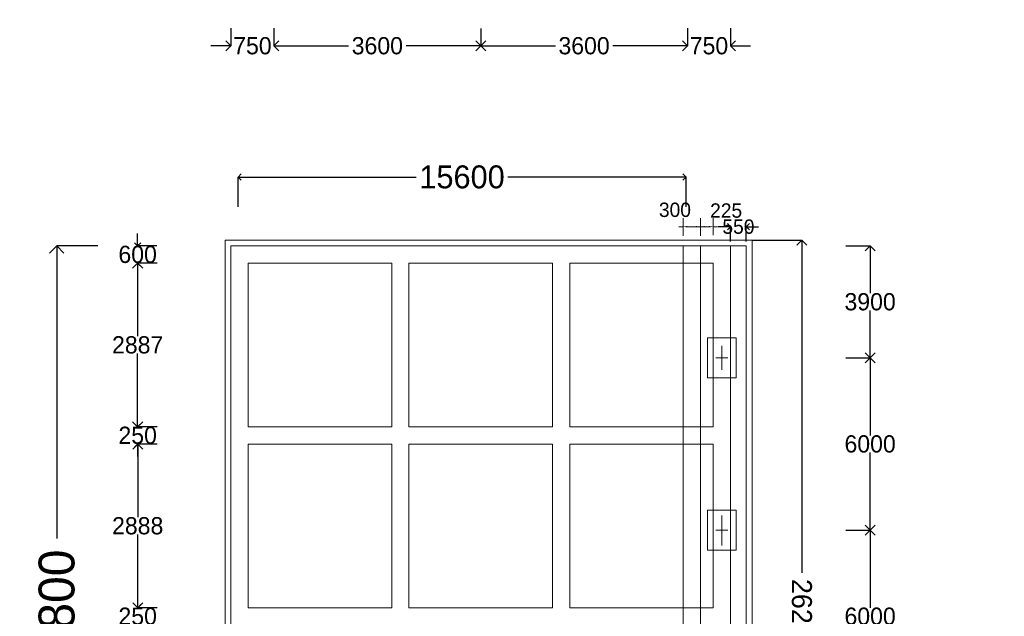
# Model space of a CAD drawing. Header units: millimetres. Extents: x -20950785 to 43207042, y -3207472 to 3168443.
# Tile 41 of 89: x 9290544 to 9324836, y -347107 to -326331. Entities that reach past the tile are written whole.
import ezdxf

# ---------------------------------------------------------------- set-up
doc = ezdxf.new("R2010")
doc.units = ezdxf.units.MM
doc.header["$LTSCALE"] = 60
doc.header["$MEASUREMENT"] = 0
doc.linetypes.add('DASHED2', pattern=[9.525, 6.35, -3.175])
doc.dimstyles.get("Standard").update_dxf_attribs({"dimtxt": 400, "dimasz": 215, "dimexe": 0.18, "dimexo": 0.0625, "dimgap": 0.09, "dimtad": 0, "dimtih": 1, "dimtoh": 1, "dimdec": 0, "dimzin": 4, "dimdsep": 46, "dimtxsty": 'Standard', "dimblk": 'OPEN90', "dimcen": 0, "dimadec": 0, "dimazin": 1, "dimtfac": 1, "dimtdec": 0, "dimtix": 1, "dimtofl": 0, "dimtmove": 0, "dimatfit": 3, "dimldrblk": 'OPEN30', "dimfxl": 1, "dimtolj": 1, "dimtzin": 0, "dimarcsym": 0})

# ---------------------------------------------------------------- blocks, each defined once
blk = doc.blocks.new('_Open90')
at = {"color": 0, "linetype": 'ByBlock', "lineweight": -2}
for p, q in [((0, 0), (-1, 0)), ((-0.5, 0.5), (0, 0)), ((0, 0), (-0.5, -0.5))]:
    blk.add_line(p, q, dxfattribs=at)
blk = doc.blocks.new('*D1525')
at = {"color": 0, "linetype": 'Continuous', "lineweight": -2, "transparency": 16777216}
for p, q in [((9313800, -326624), (9313800, -327241)), ((9315300, -326624), (9315300, -327241)), ((9313450, -327241), (9313100, -327241)), ((9315650, -327241), (9316000, -327241))]:
    blk.add_line(p, q, dxfattribs=at)
at = {"layer": 'Defpoints', "color": 0, "linetype": 'Continuous', "lineweight": 9, "transparency": 16777216}
for p in [(9313800, -326624), (9315300, -326624), (9315300, -327241)]:
    blk.add_point(p, dxfattribs=at)
at = {"color": 0, "linetype": 'Continuous', "lineweight": -2, "transparency": 16777216, "xscale": 350, "yscale": 350, "zscale": 350}
blk.add_blockref('_Open90', (9313800, -327241), dxfattribs=at)
at = {"color": 0, "linetype": 'Continuous', "lineweight": -2, "transparency": 16777216, "xscale": 350, "yscale": 350, "zscale": 350, "rotation": 180}
blk.add_blockref('_Open90', (9315300, -327241), dxfattribs=at)
at = {"color": 0, "linetype": 'Continuous', "lineweight": 9, "transparency": 16777216, "insert": (9314550, -327241), "char_height": 400, "attachment_point": 5}
blk.add_mtext('\\A1;{\\H1.5x;750}', dxfattribs=at)
blk = doc.blocks.new('_Open30')
at = {"color": 0, "linetype": 'ByBlock', "lineweight": -2}
for p, q in [((-1, 0.268), (0, 0)), ((0, 0), (-1, -0.268)), ((0, 0), (-1, 0))]:
    blk.add_line(p, q, dxfattribs=at)
blk = doc.blocks.new('*D1526')
at = {"color": 0, "linetype": 'Continuous', "lineweight": -2, "transparency": 16777216}
for p, q in [((9306600, -326641), (9306600, -327241)), ((9313800, -326641), (9313800, -327241)), ((9306950, -327241), (9309200, -327241)), ((9313450, -327241), (9311200, -327241))]:
    blk.add_line(p, q, dxfattribs=at)
at = {"layer": 'Defpoints', "color": 0, "linetype": 'Continuous', "lineweight": 9, "transparency": 16777216}
for p in [(9306600, -326641), (9313800, -326641), (9313800, -327241)]:
    blk.add_point(p, dxfattribs=at)
at = {"color": 0, "linetype": 'Continuous', "lineweight": -2, "transparency": 16777216, "xscale": 350, "yscale": 350, "zscale": 350, "rotation": 180}
blk.add_blockref('_Open90', (9306600, -327241), dxfattribs=at)
at = {"color": 0, "linetype": 'Continuous', "lineweight": -2, "transparency": 16777216, "xscale": 350, "yscale": 350, "zscale": 350}
blk.add_blockref('_Open90', (9313800, -327241), dxfattribs=at)
at = {"color": 0, "linetype": 'Continuous', "lineweight": 9, "transparency": 16777216, "insert": (9310200, -327241), "char_height": 400, "attachment_point": 5}
blk.add_mtext('\\A1;{\\H1.5x;3600}', dxfattribs=at)
blk = doc.blocks.new('*D1527')
at = {"color": 0, "linetype": 'Continuous', "lineweight": -2, "transparency": 16777216}
for p, q in [((9299400, -326641), (9299400, -327241)), ((9306600, -326641), (9306600, -327241)), ((9299750, -327241), (9302000, -327241)), ((9306250, -327241), (9304000, -327241))]:
    blk.add_line(p, q, dxfattribs=at)
at = {"layer": 'Defpoints', "color": 0, "linetype": 'Continuous', "lineweight": 9, "transparency": 16777216}
for p in [(9299400, -326641), (9306600, -326641), (9306600, -327241)]:
    blk.add_point(p, dxfattribs=at)
at = {"color": 0, "linetype": 'Continuous', "lineweight": -2, "transparency": 16777216, "xscale": 350, "yscale": 350, "zscale": 350, "rotation": 180}
blk.add_blockref('_Open90', (9299400, -327241), dxfattribs=at)
at = {"color": 0, "linetype": 'Continuous', "lineweight": -2, "transparency": 16777216, "xscale": 350, "yscale": 350, "zscale": 350}
blk.add_blockref('_Open90', (9306600, -327241), dxfattribs=at)
at = {"color": 0, "linetype": 'Continuous', "lineweight": 9, "transparency": 16777216, "insert": (9303000, -327241), "char_height": 400, "attachment_point": 5}
blk.add_mtext('\\A1;{\\H1.5x;3600}', dxfattribs=at)
blk = doc.blocks.new('*D1528')
at = {"color": 0, "linetype": 'Continuous', "lineweight": -2, "transparency": 16777216}
for p, q in [((9297900, -326624), (9297900, -327241)), ((9299400, -326624), (9299400, -327241)), ((9297550, -327241), (9297200, -327241)), ((9299750, -327241), (9300100, -327241))]:
    blk.add_line(p, q, dxfattribs=at)
at = {"layer": 'Defpoints', "color": 0, "linetype": 'Continuous', "lineweight": 9, "transparency": 16777216}
for p in [(9297900, -326624), (9299400, -326624), (9299400, -327241)]:
    blk.add_point(p, dxfattribs=at)
at = {"color": 0, "linetype": 'Continuous', "lineweight": -2, "transparency": 16777216, "xscale": 350, "yscale": 350, "zscale": 350}
blk.add_blockref('_Open90', (9297900, -327241), dxfattribs=at)
at = {"color": 0, "linetype": 'Continuous', "lineweight": -2, "transparency": 16777216, "xscale": 350, "yscale": 350, "zscale": 350, "rotation": 180}
blk.add_blockref('_Open90', (9299400, -327241), dxfattribs=at)
at = {"color": 0, "linetype": 'Continuous', "lineweight": 9, "transparency": 16777216, "insert": (9298650, -327241), "char_height": 400, "attachment_point": 5}
blk.add_mtext('\\A1;{\\H1.5x;750}', dxfattribs=at)
blk = doc.blocks.new('*D1551')
at = {"color": 0, "lineweight": -2, "transparency": 16777216}
for p, q in [((9293268, -334207), (9291836, -334207)), ((9291836, -334707), (9291836, -344398)), ((9291836, -359507), (9291836, -349815)), ((9293268, -360007), (9291836, -360007))]:
    blk.add_line(p, q, dxfattribs=at)
at = {"layer": 'Defpoints', "color": 0, "lineweight": 9, "transparency": 16777216}
for p in [(9293268, -334207), (9291836, -360007), (9293268, -360007)]:
    blk.add_point(p, dxfattribs=at)
at = {"color": 0, "lineweight": -2, "transparency": 16777216, "xscale": 500, "yscale": 500, "zscale": 500}
for p, rotation in [((9291836, -334207), 90), ((9291836, -360007), 270)]:
    blk.add_blockref('_Open90', p, dxfattribs=dict(at, rotation=rotation))
at = {"color": 0, "transparency": 16777216, "insert": (9291836, -347107), "char_height": 1000, "attachment_point": 5, "rotation": 90}
blk.add_mtext('\\A1;{\\H1.25x;25800}', dxfattribs=at)
blk = doc.blocks.new('*D1552')
at = {"color": 0, "linetype": 'Continuous', "lineweight": -2, "transparency": 16777216}
for p, q in [((9298150, -332853), (9298150, -331810)), ((9298365, -331810), (9304350, -331810)), ((9313535, -331810), (9307550, -331810)), ((9313750, -332853), (9313750, -331810))]:
    blk.add_line(p, q, dxfattribs=at)
at = {"layer": 'Defpoints', "color": 0, "linetype": 'Continuous', "lineweight": 9, "transparency": 16777216}
for p in [(9313750, -331810), (9298150, -332853), (9313750, -332853)]:
    blk.add_point(p, dxfattribs=at)
at = {"color": 0, "linetype": 'Continuous', "lineweight": -2, "transparency": 16777216, "xscale": 215, "yscale": 215, "zscale": 215, "rotation": 180}
blk.add_blockref('_Open90', (9298150, -331810), dxfattribs=at)
at = {"color": 0, "linetype": 'Continuous', "lineweight": -2, "transparency": 16777216, "xscale": 215, "yscale": 215, "zscale": 215}
blk.add_blockref('_Open90', (9313750, -331810), dxfattribs=at)
at = {"color": 0, "linetype": 'Continuous', "lineweight": 9, "transparency": 16777216, "insert": (9305950, -331810), "char_height": 400, "attachment_point": 5}
blk.add_mtext('\\A1;{\\H2x;15600}', dxfattribs=at)
blk = doc.blocks.new('*D1553')
at = {"color": 0, "linetype": 'Continuous', "lineweight": -2, "transparency": 16777216}
for p, q in [((9294652, -333992), (9294652, -333777)), ((9295326, -334207), (9294652, -334207)), ((9295326, -334807), (9294652, -334807)), ((9294652, -335022), (9294652, -335237))]:
    blk.add_line(p, q, dxfattribs=at)
at = {"layer": 'Defpoints', "color": 0, "linetype": 'Continuous', "lineweight": 9, "transparency": 16777216}
for p in [(9295326, -334207), (9294652, -334807), (9295326, -334807)]:
    blk.add_point(p, dxfattribs=at)
at = {"color": 0, "linetype": 'Continuous', "lineweight": -2, "transparency": 16777216, "xscale": 215, "yscale": 215, "zscale": 215}
for p, rotation in [((9294652, -334207), 270), ((9294652, -334807), 90)]:
    blk.add_blockref('_Open90', p, dxfattribs=dict(at, rotation=rotation))
at = {"color": 0, "linetype": 'Continuous', "lineweight": 9, "transparency": 16777216, "insert": (9294652, -334507), "char_height": 400, "attachment_point": 5}
blk.add_mtext('\\A1;{\\H1.5x;600}', dxfattribs=at)
blk = doc.blocks.new('*D1554')
at = {"color": 0, "linetype": 'Continuous', "lineweight": -2, "ltscale": 20, "transparency": 16777216}
for p, q in [((9295336, -334807), (9294653, -334807)), ((9294653, -335157), (9294653, -337357)), ((9294653, -340157), (9294653, -337957)), ((9295336, -340507), (9294653, -340507))]:
    blk.add_line(p, q, dxfattribs=at)
at = {"layer": 'Defpoints', "color": 0, "linetype": 'Continuous', "lineweight": 9, "ltscale": 20, "transparency": 16777216}
for p in [(9295337, -334807), (9294653, -340507), (9295337, -340507)]:
    blk.add_point(p, dxfattribs=at)
at = {"color": 0, "linetype": 'Continuous', "lineweight": -2, "ltscale": 20, "transparency": 16777216, "xscale": 350, "yscale": 350, "zscale": 350}
for p, rotation in [((9294653, -334807), 90), ((9294653, -340507), 270)]:
    blk.add_blockref('_Open90', p, dxfattribs=dict(at, rotation=rotation))
at = {"color": 0, "linetype": 'Continuous', "lineweight": 9, "ltscale": 20, "transparency": 16777216, "insert": (9294653, -337657), "char_height": 500, "attachment_point": 5}
blk.add_mtext('\\A1;{\\H1.2x;2887}', dxfattribs=at)
blk = doc.blocks.new('*D1555')
at = {"color": 0, "linetype": 'Continuous', "lineweight": -2, "transparency": 16777216}
for p, q in [((9294653, -340292), (9294653, -340077)), ((9295327, -340507), (9294653, -340507)), ((9295327, -341107), (9294653, -341107)), ((9294653, -341322), (9294653, -341537))]:
    blk.add_line(p, q, dxfattribs=at)
at = {"layer": 'Defpoints', "color": 0, "linetype": 'Continuous', "lineweight": 9, "transparency": 16777216}
for p in [(9295327, -340507), (9294653, -341107), (9295327, -341107)]:
    blk.add_point(p, dxfattribs=at)
at = {"color": 0, "linetype": 'Continuous', "lineweight": -2, "transparency": 16777216, "xscale": 215, "yscale": 215, "zscale": 215}
for p, rotation in [((9294653, -340507), 270), ((9294653, -341107), 90)]:
    blk.add_blockref('_Open90', p, dxfattribs=dict(at, rotation=rotation))
at = {"color": 0, "linetype": 'Continuous', "lineweight": 9, "transparency": 16777216, "insert": (9294653, -340807), "char_height": 400, "attachment_point": 5}
blk.add_mtext('\\A1;{\\H1.5x;250}', dxfattribs=at)
blk = doc.blocks.new('*D1556')
at = {"color": 0, "linetype": 'Continuous', "lineweight": -2, "ltscale": 20, "transparency": 16777216}
for p, q in [((9295337, -341107), (9294653, -341107)), ((9294654, -341457), (9294654, -343657)), ((9294654, -346457), (9294654, -344257)), ((9295337, -346807), (9294653, -346807))]:
    blk.add_line(p, q, dxfattribs=at)
at = {"layer": 'Defpoints', "color": 0, "linetype": 'Continuous', "lineweight": 9, "ltscale": 20, "transparency": 16777216}
for p in [(9295337, -341107), (9294654, -346807), (9295337, -346807)]:
    blk.add_point(p, dxfattribs=at)
at = {"color": 0, "linetype": 'Continuous', "lineweight": -2, "ltscale": 20, "transparency": 16777216, "xscale": 350, "yscale": 350, "zscale": 350}
for p, rotation in [((9294654, -341107), 90), ((9294654, -346807), 270)]:
    blk.add_blockref('_Open90', p, dxfattribs=dict(at, rotation=rotation))
at = {"color": 0, "linetype": 'Continuous', "lineweight": 9, "ltscale": 20, "transparency": 16777216, "insert": (9294654, -343957), "char_height": 500, "attachment_point": 5}
blk.add_mtext('\\A1;{\\H1.2x;2888}', dxfattribs=at)
blk = doc.blocks.new('*D1557')
at = {"color": 0, "linetype": 'Continuous', "lineweight": -2, "transparency": 16777216}
for p, q in [((9294654, -346592), (9294654, -346377)), ((9295328, -346807), (9294653, -346807)), ((9295328, -347407), (9294653, -347407)), ((9294654, -347622), (9294654, -347837))]:
    blk.add_line(p, q, dxfattribs=at)
at = {"layer": 'Defpoints', "color": 0, "linetype": 'Continuous', "lineweight": 9, "transparency": 16777216}
for p in [(9295328, -346807), (9294654, -347407), (9295328, -347407)]:
    blk.add_point(p, dxfattribs=at)
at = {"color": 0, "linetype": 'Continuous', "lineweight": -2, "transparency": 16777216, "xscale": 215, "yscale": 215, "zscale": 215}
for p, rotation in [((9294654, -346807), 270), ((9294654, -347407), 90)]:
    blk.add_blockref('_Open90', p, dxfattribs=dict(at, rotation=rotation))
at = {"color": 0, "linetype": 'Continuous', "lineweight": 9, "transparency": 16777216, "insert": (9294654, -347107), "char_height": 400, "attachment_point": 5}
blk.add_mtext('\\A1;{\\H1.5x;250}', dxfattribs=at)
blk = doc.blocks.new('*D1567')
at = {"color": 0, "linetype": 'Continuous', "lineweight": -2, "transparency": 16777216}
for p, q in [((9315085, -333540), (9314870, -333540)), ((9315300, -334058), (9315300, -333540)), ((9315850, -334058), (9315850, -333540)), ((9316065, -333540), (9316280, -333540))]:
    blk.add_line(p, q, dxfattribs=at)
at = {"layer": 'Defpoints', "color": 0, "linetype": 'Continuous', "lineweight": 9, "transparency": 16777216}
for p in [(9315850, -333540), (9315300, -334058), (9315850, -334058)]:
    blk.add_point(p, dxfattribs=at)
at = {"color": 0, "linetype": 'Continuous', "lineweight": -2, "transparency": 16777216, "xscale": 215, "yscale": 215, "zscale": 215}
blk.add_blockref('_Open90', (9315300, -333540), dxfattribs=at)
at = {"color": 0, "linetype": 'Continuous', "lineweight": -2, "transparency": 16777216, "xscale": 215, "yscale": 215, "zscale": 215, "rotation": 180}
blk.add_blockref('_Open90', (9315850, -333540), dxfattribs=at)
at = {"color": 0, "linetype": 'Continuous', "lineweight": 9, "transparency": 16777216, "insert": (9315575, -333540), "char_height": 400, "attachment_point": 5}
blk.add_mtext('\\A1;{\\H1.25x;550}', dxfattribs=at)
blk = doc.blocks.new('*D1589')
at = {"color": 0, "linetype": 'Continuous', "lineweight": -2, "ltscale": 20, "transparency": 16777216}
for p, q in [((9319312, -334207), (9320162, -334207)), ((9320162, -334557), (9320162, -335857)), ((9320162, -337757), (9320162, -336457)), ((9319312, -338107), (9320162, -338107))]:
    blk.add_line(p, q, dxfattribs=at)
at = {"layer": 'Defpoints', "color": 0, "linetype": 'Continuous', "lineweight": 9, "ltscale": 20, "transparency": 16777216}
for p in [(9319312, -334207), (9320162, -334207), (9319312, -338107)]:
    blk.add_point(p, dxfattribs=at)
at = {"color": 0, "linetype": 'Continuous', "lineweight": -2, "ltscale": 20, "transparency": 16777216, "xscale": 350, "yscale": 350, "zscale": 350}
for p, rotation in [((9320162, -334207), 90), ((9320162, -338107), 270)]:
    blk.add_blockref('_Open90', p, dxfattribs=dict(at, rotation=rotation))
at = {"color": 0, "linetype": 'Continuous', "lineweight": 9, "ltscale": 20, "transparency": 16777216, "insert": (9320162, -336157), "char_height": 500, "attachment_point": 5}
blk.add_mtext('\\A1;{\\H1.2x;3900}', dxfattribs=at)
blk = doc.blocks.new('*D1590')
at = {"color": 0, "linetype": 'Continuous', "lineweight": -2, "ltscale": 20, "transparency": 16777216}
for p, q in [((9319312, -338107), (9320162, -338107)), ((9320162, -338457), (9320162, -340807)), ((9320162, -343757), (9320162, -341407)), ((9319312, -344107), (9320162, -344107))]:
    blk.add_line(p, q, dxfattribs=at)
at = {"layer": 'Defpoints', "color": 0, "linetype": 'Continuous', "lineweight": 9, "ltscale": 20, "transparency": 16777216}
for p in [(9319312, -338107), (9319312, -344107), (9320162, -344107)]:
    blk.add_point(p, dxfattribs=at)
at = {"color": 0, "linetype": 'Continuous', "lineweight": -2, "ltscale": 20, "transparency": 16777216, "xscale": 350, "yscale": 350, "zscale": 350}
for p, rotation in [((9320162, -338107), 90), ((9320162, -344107), 270)]:
    blk.add_blockref('_Open90', p, dxfattribs=dict(at, rotation=rotation))
at = {"color": 0, "linetype": 'Continuous', "lineweight": 9, "ltscale": 20, "transparency": 16777216, "insert": (9320162, -341107), "char_height": 500, "attachment_point": 5}
blk.add_mtext('\\A1;{\\H1.2x;6000}', dxfattribs=at)
blk = doc.blocks.new('*D1591')
at = {"color": 0, "linetype": 'Continuous', "lineweight": -2, "ltscale": 20, "transparency": 16777216}
for p, q in [((9319578, -344107), (9320162, -344107)), ((9320162, -344457), (9320162, -346807)), ((9320162, -349757), (9320162, -347407)), ((9319578, -350107), (9320162, -350107))]:
    blk.add_line(p, q, dxfattribs=at)
at = {"layer": 'Defpoints', "color": 0, "linetype": 'Continuous', "lineweight": 9, "ltscale": 20, "transparency": 16777216}
for p in [(9319578, -344107), (9319578, -350107), (9320162, -350107)]:
    blk.add_point(p, dxfattribs=at)
at = {"color": 0, "linetype": 'Continuous', "lineweight": -2, "ltscale": 20, "transparency": 16777216, "xscale": 350, "yscale": 350, "zscale": 350}
for p, rotation in [((9320162, -344107), 90), ((9320162, -350107), 270)]:
    blk.add_blockref('_Open90', p, dxfattribs=dict(at, rotation=rotation))
at = {"color": 0, "linetype": 'Continuous', "lineweight": 9, "ltscale": 20, "transparency": 16777216, "insert": (9320162, -347107), "char_height": 500, "attachment_point": 5}
blk.add_mtext('\\A1;{\\H1.2x;6000}', dxfattribs=at)
blk = doc.blocks.new('*D1649')
at = {"color": 0, "linetype": 'Continuous', "lineweight": -2, "ltscale": 20, "transparency": 16777216}
for p, q in [((9316050, -334007), (9317782, -334007)), ((9317782, -334357), (9317782, -345590)), ((9317782, -359857), (9317782, -348624)), ((9316050, -360207), (9317782, -360207))]:
    blk.add_line(p, q, dxfattribs=at)
at = {"layer": 'Defpoints', "color": 0, "linetype": 'Continuous', "lineweight": 9, "ltscale": 20, "transparency": 16777216}
for p in [(9316050, -334007), (9316050, -360207), (9317782, -360207)]:
    blk.add_point(p, dxfattribs=at)
at = {"color": 0, "linetype": 'Continuous', "lineweight": -2, "ltscale": 20, "transparency": 16777216, "xscale": 350, "yscale": 350, "zscale": 350}
for p, rotation in [((9317782, -334007), 90), ((9317782, -360207), 270)]:
    blk.add_blockref('_Open90', p, dxfattribs=dict(at, rotation=rotation))
at = {"color": 0, "linetype": 'Continuous', "lineweight": 9, "ltscale": 20, "transparency": 16777216, "insert": (9317782, -347107), "char_height": 700, "attachment_point": 5, "rotation": 270}
blk.add_mtext('\\A1;26200', dxfattribs=at)

msp = doc.modelspace()

# ---------------------------------------------------------------- hatches: boundary and pattern name
at = {"lineweight": 9, "ltscale": 20}
h = msp.add_hatch(dxfattribs=at)
h.set_pattern_fill('AR-CONC', color=256, scale=100)
h.set_pattern_definition([(50, (7449959.4, -368372.3), (717.26018, -62.75213), [75, -825]), (355, (7449959.4, -368372.3), (-138.75133, 752.19213), [60, -660]), (100.451444, (7450019.2, -368377.56), (578.50885, 689.44), [63.7402, -701.1421]), (46.1842, (7449959.4, -368172.3), (1067.24133, -165.51928), [112.5, -1237.5]), (96.635635, (7450048.3, -368186.1), (934.66195, 974.1186), [95.61034, -1051.71376]), (351.184164, (7449959.4, -368172.3), (934.66195, 974.1186), [90, -990]), (21, (7450059.4, -368222.3), (596.90705, -402.61889), [75, -825]), (326, (7450059.4, -368222.3), (243.31533, 725.15005), [60, -660]), (71.451445, (7450109.15, -368255.9), (840.22238, 322.53115), [63.7402, -701.1421]), (37.5, (7449959.4, -368372.33), (12.159855, 332.893854), [0, -652, 0, -670, 0, -662.5]), (7.5, (7449959.4, -368372.33), (263.06954, 394.41171), [0, -382, 0, -637, 0, -252.5]), (327.5, (7449736.4, -368372.33), (533.822436, -22.554872), [0, -250, 0, -780, 0, -1035]), (317.5, (7449636.4, -368372.33), (583.18617, 100.10498), [0, -325, 0, -518, 0, -735])])
h.paths.add_polyline_path([(9305043, -384239.7), (9303043, -384239.7), (9303043, -392489.7), (9305043, -392489.7)])
h.paths.add_polyline_path([(9305063.9, -404820.2), (9309693, -404820.2), (9309693, -404039), (9305063.9, -404039)], flags=9)
h.paths.add_polyline_path([(9305063.9, -400320.2), (9309693, -400320.2), (9309693, -399539), (9305063.9, -399539)], flags=9)
h.paths.add_polyline_path([(9305063.4, -392571.7), (9309693.5, -392571.7), (9309693.5, -391787.4), (9305063.4, -391787.4)], flags=9)
h.paths.add_polyline_path([(9305063.4, -384321.7), (9309693.5, -384321.7), (9309693.5, -383537.4), (9305063.4, -383537.4)], flags=9)
h.paths.add_polyline_path([(9305063.9, -374820.2), (9309693, -374820.2), (9309693, -374039), (9305063.9, -374039)], flags=9)
h.paths.add_polyline_path([(9313973.9, -402653.1), (9318584.9, -402653.1), (9318584.9, -400724.9), (9313973.9, -400724.9)], flags=9)
h.paths.add_polyline_path([(9314194, -379995.3), (9316441.9, -379995.3), (9316441.9, -378909.5), (9314194, -378909.5)], flags=9)
h.paths.add_polyline_path([(9299891.5, -409948.6), (9314430, -409948.6), (9314430, -407867), (9299891.5, -407867)], flags=9)
h.paths.add_polyline_path([(9313830.2, -397406.7), (9318463.3, -397406.7), (9318463.3, -394634.7), (9313830.2, -394634.7)], flags=9)
h.paths.add_polyline_path([(9313498.9, -388715.8), (9318154.6, -388715.8), (9318154.6, -387630), (9313498.9, -387630)], flags=9)
h.paths.add_polyline_path([(9413985.3, -333598.7), (9424794, -333598.7), (9424794, -331283.9), (9413985.3, -331283.9)], flags=9)
h.paths.add_polyline_path([(9383405.7, -238638.6), (9388658.1, -238638.6), (9388658.1, -237335.7), (9383405.7, -237335.7)], flags=9)
h.paths.add_polyline_path([(9383489.6, -236841.4), (9388741.9, -236841.4), (9388741.9, -235538.4), (9383489.6, -235538.4)], flags=9)
h.paths.add_polyline_path([(9402505.3, -237732.8), (9408047.7, -237732.8), (9408047.7, -236429.9), (9402505.3, -236429.9)], flags=9)
h.paths.add_polyline_path([(9402428.5, -235857.5), (9407971, -235857.5), (9407971, -234554.5), (9402428.5, -234554.5)], flags=9)
h.paths.add_polyline_path([(9364133.5, -237732.8), (9369676, -237732.8), (9369676, -236429.9), (9364133.5, -236429.9)], flags=9)
h.paths.add_polyline_path([(9364056.8, -235857.5), (9369599.2, -235857.5), (9369599.2, -234554.5), (9364056.8, -234554.5)], flags=9)
h.paths.add_polyline_path([(9470140, -397353.4), (9566841.7, -397353.4), (9566841.7, -388863.5), (9470140, -388863.5)], flags=9)
h.paths.add_polyline_path([(9552010.3, -416787.6), (9561144.7, -416787.6), (9561144.7, -412444.4), (9552010.3, -412444.4)], flags=9)
h.paths.add_polyline_path([(9494166.1, -408126.4), (9580947.9, -408126.4), (9580947.9, -400905.1), (9494166.1, -400905.1)], flags=9)
h.paths.add_polyline_path([(9468893.1, -416988.2), (9488963.9, -416988.2), (9488963.9, -412710.7), (9468893.1, -412710.7)], flags=9)
h.paths.add_polyline_path([(9562715.4, -387910.9), (9568184.3, -387910.9), (9568184.3, -384361.7), (9562715.4, -384361.7)], flags=9)
h.paths.add_polyline_path([(9550938.3, -422794.5), (9563611.7, -422794.5), (9563611.7, -418517), (9550938.3, -418517)], flags=9)
h.paths.add_polyline_path([(9530595.6, -387988.6), (9535656.8, -387988.6), (9535656.8, -384439.4), (9530595.6, -384439.4)], flags=9)
h.paths.add_polyline_path([(9506972.4, -388227.1), (9512305.8, -388227.1), (9512305.8, -384677.9), (9506972.4, -384677.9)], flags=9)
h.paths.add_polyline_path([(9517674.4, -416644.2), (9530433.1, -416644.2), (9530433.1, -412366.8), (9517674.4, -412366.8)], flags=9)
h.paths.add_polyline_path([(9482212.5, -388150), (9489933.3, -388150), (9489933.3, -384600.8), (9482212.5, -384600.8)], flags=9)
h.paths.add_polyline_path([(9472773.3, -404978.2), (9487585.4, -404978.2), (9487585.4, -400700.7), (9472773.3, -400700.7)], flags=9)
h.paths.add_polyline_path([(9517436.3, -422731.5), (9534382.8, -422731.5), (9534382.8, -418454.1), (9517436.3, -418454.1)], flags=9)
h.paths.add_polyline_path([(9501707.3, -365850.6), (9577753.1, -365850.6), (9577753.1, -240258.3), (9501707.3, -240258.3)], flags=9)
h.paths.add_polyline_path([(9449811.6, -327898.1), (9455063.9, -327898.1), (9455063.9, -326595.2), (9449811.6, -326595.2)], flags=9)
h.paths.add_polyline_path([(9349562.2, -313541.6), (9355104.7, -313541.6), (9355104.7, -312238.7), (9349562.2, -312238.7)], flags=9)
h.paths.add_polyline_path([(9347213.2, -337446.8), (9358569.9, -337446.8), (9358569.9, -335131.3), (9347213.2, -335131.3)], flags=9)
h.paths.add_polyline_path([(9345865.1, -346911.8), (9351992.8, -346911.8), (9351992.8, -345391.7), (9345865.1, -345391.7)], flags=9)
h.paths.add_polyline_path([(9420584.1, -336053.7), (9432408.6, -336053.7), (9432408.6, -333738.5), (9420584.1, -333738.5)], flags=9)
h.paths.add_polyline_path([(9389335.6, -300830.3), (9396075.4, -300830.3), (9396075.4, -299310.1), (9389335.6, -299310.1)], flags=9)
h.paths.add_polyline_path([(9389335.6, -302668.7), (9395463.3, -302668.7), (9395463.3, -301148.5), (9389335.6, -301148.5)], flags=9)
h.paths.add_polyline_path([(9389335.6, -303753.8), (9395463.3, -303753.8), (9395463.3, -302233.7), (9389335.6, -302233.7)], flags=9)
h.paths.add_polyline_path([(9389258.5, -304781), (9395386.2, -304781), (9395386.2, -303260.8), (9389258.5, -303260.8)], flags=9)
h.paths.add_polyline_path([(9389258.5, -310501.4), (9395386.2, -310501.4), (9395386.2, -308981.3), (9389258.5, -308981.3)], flags=9)
h.paths.add_polyline_path([(9389278.3, -313512.5), (9395406, -313512.5), (9395406, -311992.4), (9389278.3, -311992.4)], flags=9)
h.paths.add_polyline_path([(9414444.9, -312646.4), (9419697.3, -312646.4), (9419697.3, -311343.4), (9414444.9, -311343.4)], flags=9)
h.paths.add_polyline_path([(9414444.9, -311827.1), (9419697.3, -311827.1), (9419697.3, -310524.2), (9414444.9, -310524.2)], flags=9)
h.paths.add_polyline_path([(9458693.9, -311780.6), (9463946.2, -311780.6), (9463946.2, -310477.7), (9458693.9, -310477.7)], flags=9)
h.paths.add_polyline_path([(9449811.6, -324793.1), (9455063.9, -324793.1), (9455063.9, -323490.2), (9449811.6, -323490.2)], flags=9)
h.paths.add_polyline_path([(9458677.2, -304443.3), (9468516.3, -304443.3), (9468516.3, -303140.3), (9458677.2, -303140.3)], flags=9)
h.paths.add_polyline_path([(9389294.9, -299744.5), (9399134, -299744.5), (9399134, -298441.5), (9389294.9, -298441.5)], flags=9)
h.paths.add_polyline_path([(9384195.7, -306101.4), (9385794.8, -306101.4), (9385794.8, -305232.7), (9384195.7, -305232.7)], flags=9)
h.paths.add_polyline_path([(9361995.7, -306102.7), (9363594.8, -306102.7), (9363594.8, -305234.1), (9361995.7, -305234.1)], flags=9)
h.paths.add_polyline_path([(9379311.6, -306096.4), (9380910.7, -306096.4), (9380910.7, -305227.7), (9379311.6, -305227.7)], flags=9)
h.paths.add_polyline_path([(9373111.6, -306079.9), (9374710.7, -306079.9), (9374710.7, -305211.2), (9373111.6, -305211.2)], flags=9)
h.paths.add_polyline_path([(9367110.6, -306096.4), (9368709.7, -306096.4), (9368709.7, -305227.7), (9367110.6, -305227.7)], flags=9)
h.paths.add_polyline_path([(9368069.8, -299361.9), (9381531.5, -299361.9), (9381531.5, -298159), (9368069.8, -298159)], flags=9)
h.paths.add_polyline_path([(9327769.7, -299369.3), (9339071.1, -299369.3), (9339071.1, -298283.5), (9327769.7, -298283.5)], flags=9)
h.paths.add_polyline_path([(9349535.7, -304868.2), (9354788, -304868.2), (9354788, -303565.3), (9349535.7, -303565.3)], flags=9)
h.paths.add_polyline_path([(9349535.7, -304069.9), (9354788, -304069.9), (9354788, -302766.9), (9349535.7, -302766.9)], flags=9)
h.paths.add_polyline_path([(9349535.7, -303068.2), (9354788, -303068.2), (9354788, -301765.3), (9349535.7, -301765.3)], flags=9)
h.paths.add_polyline_path([(9349535.7, -301019), (9355312.6, -301019), (9355312.6, -299716.1), (9349535.7, -299716.1)], flags=9)
h.paths.add_polyline_path([(9349562.2, -310541.6), (9355104.7, -310541.6), (9355104.7, -309238.7), (9349562.2, -309238.7)], flags=9)
h.paths.add_polyline_path([(9314363.8, -333493.8), (9315925.5, -333493.8), (9315925.5, -332408), (9314363.8, -332408)], flags=9)
h.paths.add_polyline_path([(9312578.3, -333468.9), (9314140, -333468.9), (9314140, -332383.1), (9312578.3, -332383.1)], flags=9)
h.paths.add_polyline_path([(9308483.9, -361666.4), (9310357.8, -361666.4), (9310357.8, -360363.4), (9308483.9, -360363.4)], flags=9)
h.paths.add_polyline_path([(9302921.2, -361616.2), (9304795.1, -361616.2), (9304795.1, -360313.3), (9302921.2, -360313.3)], flags=9)
h.paths.add_polyline_path([(9297253.6, -361678.4), (9299127.5, -361678.4), (9299127.5, -360375.4), (9297253.6, -360375.4)], flags=9)
h.paths.add_polyline_path([(9414375, -304228.7), (9422572.5, -304228.7), (9422572.5, -301913.7), (9414375, -301913.7)], flags=9)
h.paths.add_polyline_path([(9420153.7, -329503.8), (9430871.3, -329503.8), (9430871.3, -328566.4), (9420153.7, -328566.4)], flags=9)
h.paths.add_polyline_path([(9422296.3, -328713.8), (9427864.3, -328713.8), (9427864.3, -327776.9), (9422296.3, -327776.9)], flags=9)
h.paths.add_polyline_path([(9386464.5, -320159.4), (9397273.1, -320159.4), (9397273.1, -317844.5), (9386464.5, -317844.5)], flags=9)
h.paths.add_polyline_path([(9423429.2, -345029.2), (9429952.4, -345029.2), (9429952.4, -344091.8), (9423429.2, -344091.8)], flags=9)
h.paths.add_polyline_path([(9384096, -346811.8), (9390223.7, -346811.8), (9390223.7, -345291.7), (9384096, -345291.7)], flags=9)
h.paths.add_polyline_path([(9414451.5, -350037.1), (9420593.7, -350037.1), (9420593.7, -348943.3), (9414451.5, -348943.3)], flags=9)
h.paths.add_polyline_path([(9450756.9, -349829.3), (9456009.2, -349829.3), (9456009.2, -348526.4), (9450756.9, -348526.4)], flags=9)
h.paths.add_polyline_path([(9439290, -370630.5), (9449941.3, -370630.5), (9449941.3, -368350.3), (9439290, -368350.3)], flags=9)
h.paths.add_polyline_path([(9403273.7, -370710.2), (9413924.9, -370710.2), (9413924.9, -368430), (9403273.7, -368430)], flags=9)
h.paths.add_polyline_path([(9300516.9, -366701.3), (9314336.5, -366701.3), (9314336.5, -364638.3), (9300516.9, -364638.3)], flags=9)
h.paths.add_polyline_path([(9366166.9, -377213.3), (9381441.2, -377213.3), (9381441.2, -374933.2), (9366166.9, -374933.2)], flags=9)
h.paths.add_polyline_path([(9458693.9, -305386.8), (9464470.9, -305386.8), (9464470.9, -304083.9), (9458693.9, -304083.9)], flags=9)
h.paths.add_polyline_path([(9458693.9, -312730.7), (9463946.2, -312730.7), (9463946.2, -311427.7), (9458693.9, -311427.7)], flags=9)
h.paths.add_polyline_path([(9458693.9, -309729.7), (9463946.2, -309729.7), (9463946.2, -308426.7), (9458693.9, -308426.7)], flags=9)
h.paths.add_polyline_path([(9458693.9, -308328.1), (9463946.2, -308328.1), (9463946.2, -307025.1), (9458693.9, -307025.1)], flags=9)
h.paths.add_polyline_path([(9458693.9, -307328.1), (9463946.2, -307328.1), (9463946.2, -306025.1), (9458693.9, -306025.1)], flags=9)
h.paths.add_polyline_path([(9413637.6, -327941.5), (9418902.4, -327941.5), (9418902.4, -327004), (9413637.6, -327004)], flags=9)
h.paths.add_polyline_path([(9413747.2, -325010.5), (9418999.5, -325010.5), (9418999.5, -323707.5), (9413747.2, -323707.5)], flags=9)
h.paths.add_polyline_path([(9414444.9, -309343.4), (9419697.3, -309343.4), (9419697.3, -308040.5), (9414444.9, -308040.5)], flags=9)
h.paths.add_polyline_path([(9414444.9, -307355.2), (9419697.3, -307355.2), (9419697.3, -306052.3), (9414444.9, -306052.3)], flags=9)
h.paths.add_polyline_path([(9414444.9, -306355.2), (9419697.3, -306355.2), (9419697.3, -305052.3), (9414444.9, -305052.3)], flags=9)
h.paths.add_polyline_path([(9435421.9, -303639.2), (9442445.6, -303639.2), (9442445.6, -302336.2), (9435421.9, -302336.2)], flags=9)
h.paths.add_polyline_path([(9444509.1, -303573.5), (9452460.4, -303573.5), (9452460.4, -302270.5), (9444509.1, -302270.5)], flags=9)
h.paths.add_polyline_path([(9440938.4, -305167.6), (9443489.4, -305234.4), (9443517.8, -304149), (9440966.8, -304082.2)], flags=9)
h.paths.add_polyline_path([(9445404.6, -305111.4), (9455039.4, -305363.6), (9455067.8, -304278.2), (9445433, -304026)], flags=9)
h.paths.add_polyline_path([(9336379.2, -300679.6), (9336380, -300679.6), (9336380, -300679.2), (9336379.2, -300679.2)], flags=9)
h.paths.add_polyline_path([(9431205.4, -223146.7), (9442406.8, -223146.7), (9442406.8, -220540.7), (9431205.4, -220540.7)], flags=9)
h.paths.add_polyline_path([(9320824.7, -223405.6), (9337481.4, -223405.6), (9337481.4, -220799.6), (9320824.7, -220799.6)], flags=9)
h.paths.add_polyline_path([(9384386, -234040.1), (9392408.3, -234040.1), (9392408.3, -232520), (9384386, -232520)], flags=9)
h.paths.add_polyline_path([(9379703.6, -232981.1), (9388683, -232981.1), (9388683, -231461), (9379703.6, -231461)], flags=9)
h.paths.add_polyline_path([(9376996.5, -230478.8), (9400269.5, -230478.8), (9400269.5, -228307.2), (9376996.5, -228307.2)], flags=9)
h.paths.add_polyline_path([(9470544.4, -270483.7), (9490859.3, -270483.7), (9490859.3, -267280.9), (9470544.4, -267280.9)], flags=9)
h.paths.add_polyline_path([(9474828.6, -288268.1), (9487143.9, -288268.1), (9487143.9, -282565.3), (9474828.6, -282565.3)], flags=9)
h.paths.add_polyline_path([(9474732.2, -277679.9), (9487476.8, -277679.9), (9487476.8, -274477.1), (9474732.2, -274477.1)], flags=9)
h.paths.add_polyline_path([(9410656.3, -267478.3), (9413865.9, -267478.3), (9413865.9, -264220.9), (9410656.3, -264220.9)], flags=9)
h.paths.add_polyline_path([(9417374.5, -262541.3), (9423502.2, -262541.3), (9423502.2, -261021.2), (9417374.5, -261021.2)], flags=9)
h.paths.add_polyline_path([(9357966.3, -267478.3), (9361175.9, -267478.3), (9361175.9, -264220.9), (9357966.3, -264220.9)], flags=9)
h.paths.add_polyline_path([(9364308.7, -262578.5), (9370436.4, -262578.5), (9370436.4, -261058.4), (9364308.7, -261058.4)], flags=9)
h.paths.add_polyline_path([(9395823.6, -263660.4), (9401951.3, -263660.4), (9401951.3, -262140.3), (9395823.6, -262140.3)], flags=9)
h.paths.add_polyline_path([(9392117.3, -268734.7), (9395010.7, -268734.7), (9395010.7, -265627.3), (9392117.3, -265627.3)], flags=9)
h.paths.add_polyline_path([(9380823.6, -263660.4), (9386951.3, -263660.4), (9386951.3, -262140.3), (9380823.6, -262140.3)], flags=9)
h.paths.add_polyline_path([(9377117.3, -268734.7), (9380010.7, -268734.7), (9380010.7, -265627.3), (9377117.3, -265627.3)], flags=9)
h.paths.add_polyline_path([(9410098.7, -279536), (9410098.7, -272695.2), (9406895.9, -272695.2), (9406895.9, -279536)], flags=9)
h.paths.add_polyline_path([(9410098.7, -289005.6), (9410098.7, -283272.1), (9406895.9, -283272.1), (9406895.9, -289005.6)], flags=9)
h.paths.add_polyline_path([(9395098.7, -279536), (9395098.7, -272695.2), (9391895.9, -272695.2), (9391895.9, -279536)], flags=9)
h.paths.add_polyline_path([(9395098.7, -288979.6), (9395098.7, -283246.2), (9391895.9, -283246.2), (9391895.9, -288979.6)], flags=9)
h.paths.add_polyline_path([(9380098.7, -279536), (9380098.7, -272695.2), (9376895.9, -272695.2), (9376895.9, -279536)], flags=9)
h.paths.add_polyline_path([(9380098.7, -288991.5), (9380098.7, -283258.1), (9376895.9, -283258.1), (9376895.9, -288991.5)], flags=9)
h.paths.add_polyline_path([(9365098.7, -279536), (9365098.7, -272695.2), (9361895.9, -272695.2), (9361895.9, -279536)], flags=9)
h.paths.add_polyline_path([(9365098.7, -288955.8), (9365098.7, -283222.4), (9361895.9, -283222.4), (9361895.9, -288955.8)], flags=9)
h.paths.add_polyline_path([(9462598.7, -279536), (9462598.7, -272695.2), (9459395.9, -272695.2), (9459395.9, -279536)], flags=9)
h.paths.add_polyline_path([(9462598.7, -289622), (9462598.7, -282781.2), (9459395.9, -282781.2), (9459395.9, -289622)], flags=9)
h.paths.add_polyline_path([(9452598.7, -279502.5), (9452598.7, -272661.6), (9449395.9, -272661.6), (9449395.9, -279502.5)], flags=9)
h.paths.add_polyline_path([(9452598.7, -289622), (9452598.7, -282781.2), (9449395.9, -282781.2), (9449395.9, -289622)], flags=9)
h.paths.add_polyline_path([(9290544.4, -270483.7), (9310859.3, -270483.7), (9310859.3, -267280.9), (9290544.4, -267280.9)], flags=9)
h.paths.add_polyline_path([(9294828.6, -288268.1), (9307143.9, -288268.1), (9307143.9, -282565.3), (9294828.6, -282565.3)], flags=9)
h.paths.add_polyline_path([(9294732.2, -277679.9), (9307476.8, -277679.9), (9307476.8, -274477.1), (9294732.2, -274477.1)], flags=9)
h.paths.add_polyline_path([(9442598.7, -279536), (9442598.7, -272695.2), (9439395.9, -272695.2), (9439395.9, -279536)], flags=9)
h.paths.add_polyline_path([(9442598.7, -289622), (9442598.7, -282781.2), (9439395.9, -282781.2), (9439395.9, -289622)], flags=9)
h.paths.add_polyline_path([(9432598.7, -279536), (9432598.7, -272695.2), (9429395.9, -272695.2), (9429395.9, -279536)], flags=9)
h.paths.add_polyline_path([(9432598.7, -289622), (9432598.7, -282781.2), (9429395.9, -282781.2), (9429395.9, -289622)], flags=9)
h.paths.add_polyline_path([(9422598.7, -279536), (9422598.7, -272695.2), (9419395.9, -272695.2), (9419395.9, -279536)], flags=9)
h.paths.add_polyline_path([(9422598.7, -289622), (9422598.7, -282781.2), (9419395.9, -282781.2), (9419395.9, -289622)], flags=9)
h.paths.add_polyline_path([(9412598.7, -279536), (9412598.7, -272695.2), (9409395.9, -272695.2), (9409395.9, -279536)], flags=9)
h.paths.add_polyline_path([(9412598.7, -288982.3), (9412598.7, -283248.9), (9409395.9, -283248.9), (9409395.9, -288982.3)], flags=9)
h.paths.add_polyline_path([(9402598.7, -279536), (9402598.7, -272695.2), (9399395.9, -272695.2), (9399395.9, -279536)], flags=9)
h.paths.add_polyline_path([(9402598.7, -289005.6), (9402598.7, -283272.1), (9399395.9, -283272.1), (9399395.9, -289005.6)], flags=9)
h.paths.add_polyline_path([(9392598.7, -279536), (9392598.7, -272695.2), (9389395.9, -272695.2), (9389395.9, -279536)], flags=9)
h.paths.add_polyline_path([(9392598.7, -288979.6), (9392598.7, -283246.2), (9389395.9, -283246.2), (9389395.9, -288979.6)], flags=9)
h.paths.add_polyline_path([(9382598.7, -279536), (9382598.7, -272695.2), (9379395.9, -272695.2), (9379395.9, -279536)], flags=9)
h.paths.add_polyline_path([(9382598.7, -288986.1), (9382598.7, -283252.7), (9379395.9, -283252.7), (9379395.9, -288986.1)], flags=9)
h.paths.add_polyline_path([(9372598.7, -279536), (9372598.7, -272695.2), (9369395.9, -272695.2), (9369395.9, -279536)], flags=9)
h.paths.add_polyline_path([(9372598.7, -288991.5), (9372598.7, -283258.1), (9369395.9, -283258.1), (9369395.9, -288991.5)], flags=9)
h.paths.add_polyline_path([(9362598.7, -279536), (9362598.7, -272695.2), (9359395.9, -272695.2), (9359395.9, -279536)], flags=9)
h.paths.add_polyline_path([(9362598.7, -288955.8), (9362598.7, -283222.4), (9359395.9, -283222.4), (9359395.9, -288955.8)], flags=9)
h.paths.add_polyline_path([(9352598.7, -279536), (9352598.7, -272695.2), (9349395.9, -272695.2), (9349395.9, -279536)], flags=9)
h.paths.add_polyline_path([(9352598.7, -288983.4), (9352598.7, -283250), (9349395.9, -283250), (9349395.9, -288983.4)], flags=9)
h.paths.add_polyline_path([(9342598.7, -279536), (9342598.7, -272695.2), (9339395.9, -272695.2), (9339395.9, -279536)], flags=9)
h.paths.add_polyline_path([(9342598.7, -288962.3), (9342598.7, -283228.9), (9339395.9, -283228.9), (9339395.9, -288962.3)], flags=9)
h.paths.add_polyline_path([(9332598.7, -279536), (9332598.7, -272695.2), (9329395.9, -272695.2), (9329395.9, -279536)], flags=9)
h.paths.add_polyline_path([(9332598.7, -289068.3), (9332598.7, -283334.9), (9329395.9, -283334.9), (9329395.9, -289068.3)], flags=9)
h.paths.add_polyline_path([(9322598.7, -279536), (9322598.7, -272695.2), (9319395.9, -272695.2), (9319395.9, -279536)], flags=9)
h.paths.add_polyline_path([(9322598.7, -288978.5), (9322598.7, -283245.1), (9319395.9, -283245.1), (9319395.9, -288978.5)], flags=9)

# ---------------------------------------------------------------- linework, layer by layer
at = {"color": 7, "linetype": 'Continuous', "lineweight": 9}
for p, q in [((9313650.3, -333854.3), (9313650.3, -333240.4)), ((9314250.3, -333854.3), (9314250.3, -333240.4)), ((9314250.3, -333834.5), (9314250.3, -333240.4)), ((9314700.3, -333834.5), (9314700.3, -333240.4)), ((9313650.3, -333540.4), (9313500.3, -333540.4)), ((9314100.3, -333540.4), (9313800.3, -333540.4)), ((9314150.3, -333540.4), (9314550.3, -333540.4)), ((9314700.3, -333540.4), (9314850.3, -333540.4)), ((9297900.3, -334206.9), (9297900.3, -346806.9)), ((9315300.3, -334206.9), (9297900.3, -334206.9)), ((9298450.3, -334206.9), (9315850.3, -334206.9)), ((9315300.3, -360006.9), (9315300.3, -334206.9)), ((9315300.3, -334206.9), (9315850.3, -334206.9)), ((9315850.3, -334206.9), (9315850.3, -360006.9)), ((9315850.3, -334206.9), (9315850.3, -360006.9)), ((9298500.3, -340506.9), (9298500.3, -334806.9)), ((9298500.3, -334806.9), (9303500.3, -334806.9)), ((9303500.3, -340506.9), (9303500.3, -334806.9)), ((9304100.3, -340506.9), (9304100.3, -334806.9)), ((9304100.3, -334806.9), (9309100.3, -334806.9)), ((9308500.3, -334806.9), (9309100.3, -334806.9)), ((9309100.3, -340506.9), (9309100.3, -334806.9)), ((9309700.3, -340506.9), (9309700.3, -334806.9)), ((9309700.3, -334806.9), (9314700.3, -334806.9)), ((9314700.3, -340506.9), (9314700.3, -334806.9)), ((9315206.1, -338106.9), (9314794.5, -338106.9)), ((9303500.3, -340506.9), (9298500.3, -340506.9)), ((9309100.3, -340506.9), (9304100.3, -340506.9)), ((9309100.3, -340506.9), (9308500.3, -340506.9)), ((9314700.3, -340506.9), (9309700.3, -340506.9)), ((9298500.3, -346806.9), (9298500.3, -341106.9)), ((9298500.3, -341106.9), (9303500.3, -341106.9)), ((9303500.3, -346806.9), (9303500.3, -341106.9)), ((9304100.3, -346806.9), (9304100.3, -341106.9)), ((9304100.3, -341106.9), (9309100.3, -341106.9)), ((9308500.3, -341106.9), (9309100.3, -341106.9)), ((9309100.3, -346806.9), (9309100.3, -341106.9)), ((9309700.3, -346806.9), (9309700.3, -341106.9)), ((9309700.3, -341106.9), (9314700.3, -341106.9)), ((9314700.3, -346806.9), (9314700.3, -341106.9)), ((9314700.3, -346806.9), (9314700.3, -341106.9)), ((9315206.2, -344106.9), (9314794.4, -344106.9)), ((9297900.3, -347406.9), (9297900.3, -346806.9)), ((9303500.3, -346806.9), (9298500.3, -346806.9)), ((9309100.3, -346806.9), (9304100.3, -346806.9)), ((9304100.3, -346806.9), (9309100.3, -346806.9)), ((9308500.3, -346806.9), (9309100.3, -346806.9)), ((9314700.3, -346806.9), (9309700.3, -346806.9)), ((9309700.3, -346806.9), (9314700.3, -346806.9)), ((9311600.3, -346806.9), (9311600.3, -346806.9))]:
    msp.add_line(p, q, dxfattribs=at)
at = {"color": 7, "linetype": 'DASHED2', "lineweight": 9, "ltscale": 1000}
for p, q in [((9297700.3, -360206.9), (9297700.3, -334006.9)), ((9297700.3, -334006.9), (9316050.3, -334006.9)), ((9316050.3, -334006.9), (9316050.3, -360206.9))]:
    msp.add_line(p, q, dxfattribs=at)
at = {"color": 7, "linetype": 'Continuous', "lineweight": 9, "ltscale": 1000}
for p, q in [((9313650.3, -334206.9), (9313650.3, -360006.9)), ((9314250.3, -334206.9), (9314250.3, -360006.9))]:
    msp.add_line(p, q, dxfattribs=at)
at = {"color": 7, "linetype": 'Continuous', "lineweight": 9, "ltscale": 20}
for p, q in [((9314500.3, -337406.9), (9314500.3, -338806.9)), ((9314500.3, -337406.9), (9315500.3, -337406.9)), ((9315500.3, -337406.9), (9315500.3, -338806.9)), ((9315000.3, -337688.9), (9315000.3, -338524.9)), ((9314500.3, -338806.9), (9315500.3, -338806.9)), ((9314500.3, -343406.9), (9314500.3, -344806.9)), ((9314500.3, -343406.9), (9315500.3, -343406.9)), ((9315000.3, -344106.9), (9315000.3, -343594.4)), ((9315000.3, -343594.4), (9315000.3, -344639.3)), ((9315500.3, -343406.9), (9315500.3, -344806.9)), ((9314500.3, -344806.9), (9315500.3, -344806.9))]:
    msp.add_line(p, q, dxfattribs=at)
at = {"color": 7, "linetype": 'Continuous', "lineweight": 9}
for points in [[(9313800.3, -333515.4), (9313800.3, -333565.4), (9313650.3, -333540.4)], [(9314100.3, -333515.4), (9314100.3, -333565.4), (9314250.3, -333540.4)], [(9314400.3, -333515.4), (9314400.3, -333565.4), (9314250.3, -333540.4)], [(9314550.3, -333515.4), (9314550.3, -333565.4), (9314700.3, -333540.4)]]:
    msp.add_solid(points, dxfattribs=at)

# ---------------------------------------------------------------- texts
at = {"color": 7, "linetype": 'Continuous', "lineweight": 9, "char_height": 500, "attachment_point": 5}
for s, insert in [('\\A1;300', (9313364.5, -332954.7)), ('\\A1;225', (9315147.3, -332979.6))]:
    msp.add_mtext(s, dxfattribs=dict(at, insert=insert))

# ---------------------------------------------------------------- dimensions: what is measured, and where the dimension line sits
at = {"color": 7, "linetype": 'Continuous', "lineweight": 9}
for base, p1, p2, text, picture, middle in [((9299400.3, -327241.2), (9297900.3, -326623.5), (9299400.3, -326623.5), '{\\H1.5x;750}', '*D1528', (9298650.3, -327241.2)), ((9306600.3, -327241.2), (9299400.3, -326640.8), (9306600.3, -326640.8), '{\\H1.5x;3600}', '*D1527', (9303000.3, -327241.2)), ((9313800.3, -327241.2), (9306600.3, -326640.8), (9313800.3, -326640.8), '{\\H1.5x;3600}', '*D1526', (9310200.3, -327241.2)), ((9315300.3, -327241.2), (9313800.3, -326623.5), (9315300.3, -326623.5), '{\\H1.5x;750}', '*D1525', (9314550.3, -327241.2))]:
    dim = msp.add_linear_dim(base=base, p1=p1, p2=p2, text=text, dimstyle='Standard', override={"dimasz": 350}, dxfattribs=at)
    dim.commit()
    dim.dimension.update_dxf_attribs({"geometry": picture, "text_midpoint": middle})
for base, p1, p2, text, picture, middle in [((9313750.3, -331810.1), (9298150.3, -332853), (9313750.3, -332853), '{\\H2x;<>}', '*D1552', (9305950.3, -331810.1)), ((9315850.3, -333540.4), (9315300.3, -334058.3), (9315850.3, -334058.3), '{\\H1.25x;<>}', '*D1567', (9315575.3, -333540.4))]:
    dim = msp.add_linear_dim(base=base, p1=p1, p2=p2, text=text, dimstyle='Standard', dxfattribs=at)
    dim.commit()
    dim.dimension.update_dxf_attribs({"geometry": picture, "text_midpoint": middle})
for base, p1, p2, text, picture, middle in [((9294652.4, -334806.9), (9295326.5, -334206.9), (9295326.5, -334806.9), '{\\H1.5x;<>}', '*D1553', (9294652.4, -334506.9)), ((9294653, -341106.9), (9295327.1, -340506.9), (9295327.1, -341106.9), '{\\H1.5x;250}', '*D1555', (9294653, -340806.9)), ((9294653.6, -347406.9), (9295327.7, -346806.9), (9295327.7, -347406.9), '{\\H1.5x;250}', '*D1557', (9294653.6, -347106.9))]:
    dim = msp.add_linear_dim(base=base, p1=p1, p2=p2, angle=90, text=text, dimstyle='Standard', dxfattribs=at)
    dim.commit()
    dim.dimension.update_dxf_attribs({"geometry": picture, "text_midpoint": middle})
dim = msp.add_linear_dim(base=(9291836.3, -360006.9), p1=(9293267.7, -334206.9), p2=(9293267.7, -360006.9), angle=90, text='{\\H1.25x;<>}', dimstyle='Standard', override={"dimtxt": 1000, "dimasz": 500, "dimfxl": 300})
dim.commit()
dim.dimension.update_dxf_attribs({"geometry": '*D1551', "text_midpoint": (9291836.3, -347106.9), "text_rotation": 90})
at = {"color": 7, "linetype": 'Continuous', "lineweight": 9, "ltscale": 20}
dim = msp.add_linear_dim(base=(9317781.5, -360206.9), p1=(9316050.3, -334006.9), p2=(9316050.3, -360206.9), angle=90, dimstyle='Standard', override={"dimtxt": 700, "dimasz": 350}, dxfattribs=at)
dim.commit()
dim.dimension.update_dxf_attribs({"geometry": '*D1649', "text_midpoint": (9317781.5, -347106.9), "text_rotation": 270})
for base, p1, p2, text, picture, middle in [((9320162, -334206.9), (9319312, -338106.9), (9319312, -334206.9), '{\\H1.2x;<>}', '*D1589', (9320162, -336156.9)), ((9294653, -340506.9), (9295336.6, -334806.9), (9295336.6, -340506.9), '{\\H1.2x;2887}', '*D1554', (9294653, -337656.9)), ((9320162, -344106.9), (9319312, -338106.9), (9319312, -344106.9), '{\\H1.2x;<>}', '*D1590', (9320162, -341106.9)), ((9294653.6, -346806.9), (9295337.1, -341106.9), (9295337.1, -346806.9), '{\\H1.2x;2888}', '*D1556', (9294653.6, -343956.9)), ((9320162, -350106.9), (9319577.6, -344106.9), (9319577.6, -350106.9), '{\\H1.2x;<>}', '*D1591', (9320162, -347106.9))]:
    dim = msp.add_linear_dim(base=base, p1=p1, p2=p2, angle=90, text=text, dimstyle='Standard', override={"dimtxt": 500, "dimasz": 350}, dxfattribs=at)
    dim.commit()
    dim.dimension.update_dxf_attribs({"geometry": picture, "text_midpoint": middle})

doc.saveas('drawing.dxf')
